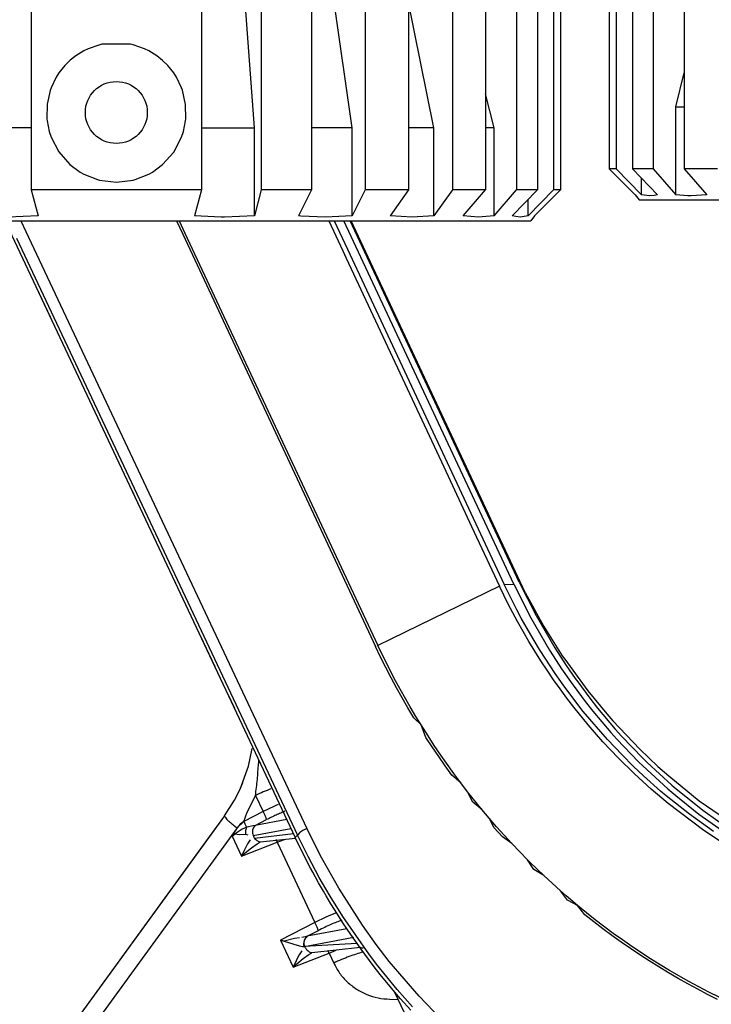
# Model space of a CAD drawing. Header units: millimetres. Extents: x -537 to -403, y 167 to 782.
# Tile 3 of 11: x -514 to -469, y 205 to 269. Entities that reach past the tile are written whole.
import ezdxf

# ---------------------------------------------------------------- set-up
doc = ezdxf.new("R2010")
doc.units = ezdxf.units.MM

# ---------------------------------------------------------------- blocks, each defined once
blk = doc.blocks.new('Steckergehaeuse__12', base_point=(-535.681, 168.276))
at = {"color": 7, "linetype": 'Continuous'}
for p, q in [((-499.377, 220.641), (-499.128, 221.8)), ((-499.915, 219.167), (-499.377, 220.641)), ((-499.915, 219.167), (-499.736, 219.597)), ((-500.28, 218.447), (-499.915, 219.167)), ((-500.922, 217.443), (-500.28, 218.447)), ((-500.922, 217.443), (-528.591, 179.358)), ((-500.922, 217.443), (-501.976, 215.991)), ((-501.976, 215.991), (-534.289, 171.517)), ((-496.328, 215.985), (-498.628, 215.753)), ((-492.133, 208.94), (-495.289, 208.593)), ((-486.996, 199.878), (-489.935, 206.073))]:
    blk.add_line(p, q, dxfattribs=at)
at = {"color": 1, "linetype": 'Continuous'}
for p, q in [((-498.719, 221.067), (-498.726, 220.828)), ((-499.176, 218.221), (-498.922, 218.766)), ((-498.922, 218.766), (-498.433, 217.719)), ((-499.458, 217.69), (-499.176, 218.221)), ((-497.597, 218.114), (-497.728, 218.056)), ((-497.46, 218.174), (-497.597, 218.114)), ((-498.433, 217.719), (-499.667, 217.082)), ((-499.667, 217.082), (-499.458, 217.69)), ((-497.728, 218.056), (-498.433, 217.719)), ((-500.108, 216.678), (-499.667, 217.082)), ((-499.912, 216.905), (-500.108, 216.678)), ((-499.667, 217.082), (-499.912, 216.905)), ((-498.931, 216.823), (-499.066, 216.788)), ((-496.902, 217.203), (-498.931, 216.823)), ((-498.931, 216.823), (-498.201, 217.196)), ((-500.108, 216.678), (-533.48, 170.755)), ((-500.276, 216.415), (-500.425, 216.137)), ((-500.226, 216.28), (-500.425, 216.137)), ((-500.425, 216.137), (-500.226, 216.28)), ((-500.108, 216.678), (-500.276, 216.415)), ((-499.911, 216.493), (-500.226, 216.28)), ((-500.226, 216.28), (-499.965, 216.247)), ((-499.965, 216.247), (-499.571, 216.258)), ((-499.778, 216.574), (-499.911, 216.493)), ((-499.49, 216.72), (-499.778, 216.574)), ((-499.571, 216.258), (-499.416, 216.215)), ((-499.066, 216.788), (-499.49, 216.72)), ((-499.07, 216.172), (-496.63, 216.626)), ((-496.472, 216.289), (-498.977, 215.971)), ((-500.425, 216.137), (-499.821, 214.841)), ((-499.821, 214.841), (-497.512, 215.744)), ((-499.432, 215.627), (-499.564, 215.382)), ((-499.261, 215.887), (-499.432, 215.627)), ((-499.172, 215.387), (-498.819, 215.642)), ((-498.819, 215.642), (-498.628, 215.753)), ((-497.512, 215.744), (-497.044, 215.921)), ((-497.512, 215.744), (-495.094, 210.559)), ((-499.635, 215.24), (-499.821, 214.841)), ((-499.821, 214.841), (-499.581, 215.049)), ((-499.564, 215.382), (-499.635, 215.24)), ((-499.581, 215.049), (-499.172, 215.387)), ((-493.691, 211.189), (-494.086, 211.029)), ((-495.094, 210.559), (-497.295, 209.423)), ((-494.389, 210.897), (-495.094, 210.559)), ((-494.086, 211.029), (-494.389, 210.897)), ((-493.013, 210.145), (-495.592, 209.663)), ((-495.592, 209.663), (-494.862, 210.037)), ((-497.295, 209.423), (-497.068, 209.356)), ((-497.068, 209.356), (-497.295, 209.423)), ((-497.295, 209.423), (-496.482, 207.681)), ((-496.394, 209.531), (-497.068, 209.356)), ((-497.068, 209.356), (-496.437, 209.159)), ((-496.075, 209.571), (-496.394, 209.531)), ((-495.722, 209.629), (-495.927, 209.592)), ((-495.749, 209.01), (-492.566, 209.601)), ((-492.377, 209.197), (-495.749, 209.01)), ((-495.592, 209.663), (-495.722, 209.629)), ((-496.482, 207.681), (-494.174, 208.585)), ((-496.437, 209.159), (-496.076, 209.056)), ((-495.923, 208.727), (-496.094, 208.467)), ((-496.076, 209.056), (-495.881, 209.015)), ((-495.881, 209.015), (-495.749, 209.01)), ((-495.481, 208.482), (-495.289, 208.593)), ((-494.174, 208.585), (-493.704, 208.762)), ((-494.174, 208.585), (-493.871, 207.936)), ((-496.296, 208.08), (-496.482, 207.681)), ((-496.226, 208.222), (-496.296, 208.08)), ((-496.243, 207.89), (-495.834, 208.227)), ((-496.094, 208.467), (-496.226, 208.222)), ((-495.834, 208.227), (-495.481, 208.482)), ((-496.482, 207.681), (-496.243, 207.89)), ((-490.252, 205.602), (-489.711, 205.591))]:
    blk.add_line(p, q, dxfattribs=at)
for points, knots in [([(-498.922, 218.766), (-498.877, 219.108), (-498.788, 219.793), (-498.747, 220.483), (-498.726, 220.828)], [0, 0, 0, 0, 1.033927, 2.071817, 2.071817, 2.071817, 2.071817]), ([(-497.925, 219.181), (-498.088, 219.118), (-498.424, 218.987), (-498.753, 218.841), (-498.922, 218.766)], [0, 0, 0, 0, 0.526775, 1.079852, 1.079852, 1.079852, 1.079852]), ([(-498.201, 217.196), (-498.202, 217.199), (-498.211, 217.225), (-498.228, 217.278), (-498.257, 217.363), (-498.314, 217.48), (-498.373, 217.602), (-498.417, 217.688), (-498.433, 217.719)], [0, 0, 0, 0, 0.0101407, 0.0811253, 0.1667596, 0.279926, 0.4704879, 0.572722, 0.572722, 0.572722, 0.572722]), ([(-497.02, 217.737), (-497.112, 217.7), (-497.302, 217.624), (-497.592, 217.494), (-497.895, 217.352), (-498.098, 217.249), (-498.201, 217.196)], [0, 0, 0, 0, 0.296483, 0.615966, 0.952401, 1.299377, 1.299377, 1.299377, 1.299377]), ([(-500.922, 217.443), (-500.918, 217.438), (-500.894, 217.4), (-500.844, 217.321), (-500.751, 217.184), (-500.565, 217.038), (-500.353, 216.854), (-500.186, 216.734), (-500.108, 216.678)], [0, 0, 0, 0, 0.016884, 0.135073, 0.282409, 0.509419, 0.837567, 1.125076, 1.125076, 1.125076, 1.125076]), ([(-499.49, 216.72), (-499.494, 216.728), (-499.523, 216.788), (-499.578, 216.901), (-499.633, 217.014), (-499.663, 217.075), (-499.667, 217.082)], [0, 0, 0, 0, 0.0251493, 0.2011948, 0.3772402, 0.4023896, 0.4023896, 0.4023896, 0.4023896]), ([(-498.931, 216.823), (-498.934, 216.818), (-498.963, 216.778), (-499.018, 216.699), (-499.107, 216.593), (-499.114, 216.457), (-499.127, 216.316), (-499.09, 216.224), (-499.07, 216.172)], [0, 0, 0, 0, 0.0184599, 0.1476789, 0.2905885, 0.4171632, 0.5473443, 0.7104312, 0.7104312, 0.7104312, 0.7104312]), ([(-498.931, 216.823), (-498.934, 216.818), (-498.963, 216.778), (-499.018, 216.699), (-499.107, 216.593), (-499.114, 216.457), (-499.127, 216.316), (-499.09, 216.224), (-499.07, 216.172)], [0, 0, 0, 0, 0.0184599, 0.1476789, 0.2905885, 0.4171632, 0.5473443, 0.7104312, 0.7104312, 0.7104312, 0.7104312]), ([(-499.49, 216.72), (-499.5, 216.693), (-499.527, 216.619), (-499.566, 216.496), (-499.57, 216.366), (-499.571, 216.287), (-499.571, 216.258)], [0, 0, 0, 0, 0.0875277, 0.2359481, 0.3851434, 0.4734389, 0.4734389, 0.4734389, 0.4734389]), ([(-499.07, 216.172), (-499.043, 216.106), (-498.999, 215.993), (-498.859, 215.872), (-498.74, 215.797), (-498.655, 215.764), (-498.628, 215.753)], [0, 0, 0, 0, 0.2097548, 0.3566852, 0.5449765, 0.6308212, 0.6308212, 0.6308212, 0.6308212]), ([(-498.977, 215.971), (-498.972, 215.967), (-498.936, 215.938), (-498.852, 215.868), (-498.74, 215.797), (-498.655, 215.764), (-498.628, 215.753)], [0, 0, 0, 0, 0.017377, 0.1390161, 0.3273074, 0.4131521, 0.4131521, 0.4131521, 0.4131521]), ([(-497.512, 215.744), (-497.515, 215.751), (-497.538, 215.805), (-497.56, 215.859), (-497.58, 215.907)], [0, 0, 0, 0, 0.0219966, 0.1759731, 0.1759731, 0.1759731, 0.1759731]), ([(-494.862, 210.037), (-494.863, 210.04), (-494.872, 210.065), (-494.89, 210.118), (-494.919, 210.203), (-494.975, 210.32), (-495.034, 210.442), (-495.079, 210.529), (-495.094, 210.559)], [0, 0, 0, 0, 0.0101407, 0.0811253, 0.1667596, 0.279926, 0.4704879, 0.572722, 0.572722, 0.572722, 0.572722]), ([(-493.352, 210.697), (-493.463, 210.658), (-493.699, 210.575), (-494.064, 210.421), (-494.458, 210.241), (-494.725, 210.106), (-494.862, 210.037)], [0, 0, 0, 0, 0.350038, 0.750738, 1.18878, 1.649388, 1.649388, 1.649388, 1.649388]), ([(-495.592, 209.663), (-495.596, 209.658), (-495.627, 209.617), (-495.686, 209.537), (-495.785, 209.43), (-495.78, 209.272), (-495.863, 209.119), (-495.781, 209.04), (-495.749, 209.01)], [0, 0, 0, 0, 0.0193112, 0.1544896, 0.3030868, 0.429346, 0.6188029, 0.7412437, 0.7412437, 0.7412437, 0.7412437]), ([(-495.592, 209.663), (-495.596, 209.658), (-495.627, 209.617), (-495.686, 209.537), (-495.782, 209.43), (-495.79, 209.292), (-495.803, 209.153), (-495.768, 209.061), (-495.749, 209.01)], [0, 0, 0, 0, 0.0193112, 0.1544896, 0.3030868, 0.429346, 0.5584085, 0.7194236, 0.7194236, 0.7194236, 0.7194236]), ([(-492.377, 209.197), (-492.358, 209.168), (-492.309, 209.094), (-492.23, 208.998), (-492.104, 208.928), (-492.018, 208.922), (-491.965, 208.918)], [0, 0, 0, 0, 0.1032338, 0.2697893, 0.3663075, 0.5240423, 0.5240423, 0.5240423, 0.5240423]), ([(-495.749, 209.01), (-495.716, 208.945), (-495.662, 208.835), (-495.521, 208.713), (-495.401, 208.637), (-495.316, 208.604), (-495.289, 208.593)], [0, 0, 0, 0, 0.2151067, 0.3634183, 0.551711, 0.6375565, 0.6375565, 0.6375565, 0.6375565]), ([(-495.749, 209.01), (-495.716, 208.945), (-495.662, 208.835), (-495.521, 208.713), (-495.401, 208.637), (-495.316, 208.604), (-495.289, 208.593)], [0, 0, 0, 0, 0.2151067, 0.3634183, 0.551711, 0.6375565, 0.6375565, 0.6375565, 0.6375565]), ([(-494.174, 208.585), (-494.177, 208.592), (-494.199, 208.646), (-494.222, 208.7), (-494.242, 208.747)], [0, 0, 0, 0, 0.0219961, 0.1759688, 0.1759688, 0.1759688, 0.1759688]), ([(-492.006, 208.639), (-492.141, 208.599), (-492.432, 208.514), (-492.883, 208.35), (-493.37, 208.158), (-493.702, 208.011), (-493.871, 207.936)], [0, 0, 0, 0, 0.423686, 0.908652, 1.438534, 1.995189, 1.995189, 1.995189, 1.995189]), ([(-493.871, 207.936), (-493.753, 207.715), (-493.516, 207.272), (-493.01, 206.706), (-492.415, 206.237), (-491.74, 205.888), (-491.011, 205.658), (-490.505, 205.62), (-490.252, 205.602)], [0, 0, 0, 0, 0.750341, 1.502708, 2.257212, 3.01367, 3.771684, 4.530617, 4.530617, 4.530617, 4.530617])]:
    blk.add_open_spline(points, degree=3, knots=knots, dxfattribs=at)
blk = doc.blocks.new('Seitenteil-links__16', base_point=(-533.328, 167.79))
at = {"color": 7, "linetype": 'Continuous'}
for p, q in [((-513.055, 251.539), (-512.174, 249.667)), ((-506.892, 238.44), (-506.614, 237.849)), ((-504.251, 232.826), (-504.081, 232.464)), ((-502.491, 229.084), (-501.548, 227.08)), ((-500.73, 225.341), (-500.282, 224.388))]:
    blk.add_line(p, q, dxfattribs=at)
blk = doc.blocks.new('Seitenteil-links-kpl__1__17', base_point=(-533.328, 167.79))
blk.add_blockref('Seitenteil-links__16', (-533.328, 167.79))
blk = doc.blocks.new('Abdeckblech_1__24', base_point=(-515.917, 208.237))
at = {"color": 7, "linetype": 'Continuous'}
for p, q in [((-481.517, 231.87), (-492.738, 255.861)), ((-481.517, 231.87), (-480.303, 229.669)), ((-480.303, 229.669), (-479.112, 227.786)), ((-479.112, 227.786), (-478.954, 227.554)), ((-478.954, 227.554), (-477.463, 225.516)), ((-477.463, 225.516), (-476.242, 224.03)), ((-476.242, 224.03), (-475.844, 223.575)), ((-475.844, 223.575), (-474.101, 221.74)), ((-474.101, 221.74), (-472.941, 220.639)), ((-472.941, 220.639), (-472.243, 220.018)), ((-472.243, 220.018), (-470.271, 218.413)), ((-470.271, 218.413), (-467.116, 216.244))]:
    blk.add_line(p, q, dxfattribs=at)
blk = doc.blocks.new('Seitenteil-rechts__25', base_point=(-536.738, 167.412))
at = {"color": 1, "linetype": 'Continuous'}
for p, q in [((-514.075, 255.861), (-513.753, 255.178)), ((-504.021, 255.861), (-503.62, 255.004)), ((-503.843, 255.861), (-503.476, 255.077)), ((-494.194, 255.861), (-493.286, 253.921)), ((-493.838, 255.861), (-492.982, 254.031)), ((-482.245, 232.402), (-493.216, 255.861)), ((-481.897, 232.534), (-492.807, 255.861)), ((-513.753, 255.178), (-495.61, 216.627)), ((-503.62, 255.004), (-491.164, 228.371)), ((-503.476, 255.077), (-491.02, 228.443)), ((-514.35, 254.755), (-496.207, 216.204)), ((-493.286, 253.921), (-493.065, 253.447)), ((-492.982, 254.031), (-482.859, 232.386)), ((-493.065, 253.447), (-490.547, 248.063)), ((-490.547, 248.063), (-486.77, 239.986)), ((-486.77, 239.986), (-484.966, 236.13)), ((-484.966, 236.13), (-483.163, 232.274)), ((-483.163, 232.274), (-491.02, 228.443)), ((-482.601, 231.12), (-483.163, 232.274)), ((-482.859, 232.386), (-482.245, 232.402)), ((-482.041, 230.735), (-482.859, 232.386)), ((-482.245, 232.402), (-481.147, 230.227)), ((-481.897, 232.534), (-480.808, 230.375)), ((-482.006, 229.988), (-482.601, 231.12)), ((-481.761, 230.21), (-482.041, 230.735)), ((-481.153, 229.13), (-481.761, 230.21)), ((-481.147, 230.227), (-479.928, 228.132)), ((-480.808, 230.375), (-479.598, 228.297)), ((-481.646, 229.343), (-482.006, 229.988)), ((-481.275, 228.706), (-481.646, 229.343)), ((-480.648, 228.287), (-481.153, 229.13)), ((-490.84, 227.696), (-491.164, 228.371)), ((-490.696, 227.77), (-491.02, 228.443)), ((-480.893, 228.076), (-481.275, 228.706)), ((-480.542, 228.116), (-480.648, 228.287)), ((-479.598, 228.297), (-478.862, 227.159)), ((-490.506, 227.027), (-490.84, 227.696)), ((-490.363, 227.102), (-490.696, 227.77)), ((-480.5, 227.454), (-480.893, 228.076)), ((-479.579, 226.643), (-480.542, 228.116)), ((-479.928, 228.132), (-479.514, 227.481)), ((-490.163, 226.364), (-490.506, 227.027)), ((-490.021, 226.44), (-490.363, 227.102)), ((-480.096, 226.84), (-480.5, 227.454)), ((-479.514, 227.481), (-479.159, 226.945)), ((-478.862, 227.159), (-478.271, 226.303)), ((-489.811, 225.706), (-490.163, 226.364)), ((-489.873, 226.161), (-490.021, 226.44)), ((-479.681, 226.233), (-480.096, 226.84)), ((-479.206, 226.108), (-479.579, 226.643)), ((-479.159, 226.945), (-478.591, 226.124)), ((-489.309, 225.135), (-489.873, 226.161)), ((-479.256, 225.635), (-479.681, 226.233)), ((-479.016, 225.843), (-479.206, 226.108)), ((-477.756, 224.191), (-479.016, 225.843)), ((-478.591, 226.124), (-478.411, 225.873)), ((-478.411, 225.873), (-477.63, 224.827)), ((-478.271, 226.303), (-478.118, 226.09)), ((-478.118, 226.09), (-477.341, 225.047)), ((-489.449, 225.055), (-489.811, 225.706)), ((-488.94, 224.491), (-489.309, 225.135)), ((-478.82, 225.045), (-479.256, 225.635)), ((-489.079, 224.41), (-489.449, 225.055)), ((-488.561, 223.854), (-488.94, 224.491)), ((-478.374, 224.464), (-478.82, 225.045)), ((-477.451, 223.328), (-478.374, 224.464)), ((-477.63, 224.827), (-477.141, 224.207)), ((-477.341, 225.047), (-476.832, 224.401)), ((-488.7, 223.771), (-489.079, 224.41)), ((-488.231, 223.314), (-488.561, 223.854)), ((-476.197, 222.371), (-477.756, 224.191)), ((-477.141, 224.207), (-475.971, 222.82)), ((-476.832, 224.401), (-475.69, 223.047)), ((-488.231, 223.314), (-488.7, 223.771)), ((-487.778, 222.599), (-488.231, 223.314)), ((-487.914, 222.512), (-488.231, 223.314)), ((-476.489, 222.23), (-477.451, 223.328)), ((-487.374, 221.981), (-487.778, 222.599)), ((-475.971, 222.82), (-475.583, 222.387)), ((-475.69, 223.047), (-475.285, 222.595)), ((-475.285, 222.595), (-473.917, 221.168)), ((-487.508, 221.892), (-487.914, 222.512)), ((-486.96, 221.37), (-487.374, 221.981)), ((-475.49, 221.17), (-476.489, 222.23)), ((-475.255, 221.373), (-476.197, 222.371)), ((-475.583, 222.387), (-474.191, 220.935)), ((-487.093, 221.279), (-487.508, 221.892)), ((-486.67, 220.673), (-487.093, 221.279)), ((-486.108, 220.169), (-486.96, 221.37)), ((-474.533, 220.653), (-475.255, 221.373)), ((-486.238, 220.074), (-486.67, 220.673)), ((-474.453, 220.15), (-475.49, 221.17)), ((-473.867, 220.021), (-474.533, 220.653)), ((-474.191, 220.935), (-473.919, 220.669)), ((-473.919, 220.669), (-472.296, 219.18)), ((-473.917, 221.168), (-473.634, 220.89)), ((-473.634, 220.89), (-472.03, 219.418)), ((-485.669, 219.579), (-486.238, 220.074)), ((-485.669, 219.579), (-486.108, 220.169)), ((-473.382, 219.171), (-474.453, 220.15)), ((-472.769, 219.043), (-473.867, 220.021)), ((-485.222, 218.996), (-485.669, 219.579)), ((-485.222, 218.996), (-485.669, 219.579)), ((-472.03, 219.418), (-471.884, 219.291)), ((-484.303, 217.852), (-485.222, 218.996)), ((-484.892, 218.318), (-485.222, 218.996)), ((-472.277, 218.234), (-473.382, 219.171)), ((-472.405, 218.734), (-472.769, 219.043)), ((-470.91, 217.545), (-472.405, 218.734)), ((-472.296, 219.18), (-471.792, 218.75)), ((-471.884, 219.291), (-470.038, 217.805)), ((-471.792, 218.75), (-470.296, 217.561)), ((-484.303, 217.852), (-484.892, 218.318)), ((-469.971, 216.493), (-472.277, 218.234)), ((-483.831, 217.291), (-484.303, 217.852)), ((-483.831, 217.291), (-484.303, 217.852)), ((-469.347, 216.426), (-470.91, 217.545)), ((-470.296, 217.561), (-468.352, 216.187)), ((-470.038, 217.805), (-468.108, 216.441)), ((-483.351, 216.738), (-483.831, 217.291)), ((-483.506, 216.669), (-483.831, 217.291)), ((-496.207, 216.204), (-496.355, 216.042)), ((-496.056, 216.364), (-496.207, 216.204)), ((-495.528, 214.823), (-496.207, 216.204)), ((-495.855, 216.492), (-496.056, 216.364)), ((-495.61, 216.627), (-495.855, 216.492)), ((-494.643, 214.699), (-495.61, 216.627)), ((-482.981, 216.082), (-483.506, 216.669)), ((-482.367, 215.655), (-483.351, 216.738)), ((-468.774, 215.691), (-469.971, 216.493)), ((-482.367, 215.655), (-482.981, 216.082)), ((-481.863, 215.125), (-482.367, 215.655)), ((-481.863, 215.125), (-482.367, 215.655)), ((-481.351, 214.603), (-481.863, 215.125)), ((-481.351, 214.603), (-481.863, 215.125)), ((-494.803, 213.47), (-495.528, 214.823)), ((-493.548, 212.762), (-494.643, 214.699)), ((-481.203, 214.455), (-481.351, 214.603)), ((-480.943, 213.971), (-481.351, 214.603)), ((-480.305, 213.584), (-481.203, 214.455)), ((-480.305, 213.584), (-480.943, 213.971)), ((-494.385, 212.737), (-494.803, 213.47)), ((-479.77, 213.087), (-480.305, 213.584)), ((-479.77, 213.087), (-480.305, 213.584)), ((-479.227, 212.599), (-479.77, 213.087)), ((-479.227, 212.599), (-479.77, 213.087)), ((-494.098, 212.251), (-494.385, 212.737)), ((-492.014, 210.383), (-493.548, 212.762)), ((-478.867, 212.283), (-479.227, 212.599)), ((-478.78, 211.992), (-479.227, 212.599)), ((-493.288, 210.951), (-494.098, 212.251)), ((-478.12, 211.647), (-478.867, 212.283)), ((-478.12, 211.647), (-478.78, 211.992)), ((-477.555, 211.185), (-478.12, 211.647)), ((-477.654, 211.055), (-478.12, 211.647)), ((-476.983, 210.731), (-477.555, 211.185)), ((-491.607, 208.533), (-493.288, 210.951)), ((-477.08, 210.599), (-477.654, 211.055)), ((-476.499, 210.153), (-477.08, 210.599)), ((-475.818, 209.851), (-476.983, 210.731)), ((-491.123, 209.141), (-492.014, 210.383)), ((-475.911, 209.717), (-476.499, 210.153)), ((-475.226, 209.426), (-475.818, 209.851)), ((-475.317, 209.29), (-475.911, 209.717)), ((-474.718, 208.874), (-475.317, 209.29)), ((-474.629, 209.011), (-475.226, 209.426)), ((-490.28, 208.045), (-491.123, 209.141)), ((-474.113, 208.468), (-474.718, 208.874)), ((-473.418, 208.212), (-474.629, 209.011)), ((-491.097, 207.861), (-491.607, 208.533)), ((-488.359, 205.79), (-490.28, 208.045)), ((-473.502, 208.072), (-474.113, 208.468)), ((-472.886, 207.686), (-473.502, 208.072)), ((-472.804, 207.828), (-473.418, 208.212)), ((-489.769, 206.227), (-491.097, 207.861)), ((-472.265, 207.31), (-472.886, 207.686)), ((-472.185, 207.453), (-472.804, 207.828)), ((-471.639, 206.945), (-472.265, 207.31)), ((-470.932, 206.736), (-472.185, 207.453)), ((-471.007, 206.591), (-471.639, 206.945)), ((-470.299, 206.393), (-470.932, 206.736)), ((-488.792, 205.119), (-489.769, 206.227)), ((-470.371, 206.246), (-471.007, 206.591)), ((-469.73, 205.912), (-470.371, 206.246)), ((-469.66, 206.06), (-470.299, 206.393)), ((-468.37, 205.426), (-469.66, 206.06)), ((-486.353, 203.729), (-488.359, 205.79)), ((-469.085, 205.589), (-469.73, 205.912))]:
    blk.add_line(p, q, dxfattribs=at)
at = {"color": 7, "linetype": 'Continuous'}
for p, q in [((-514.815, 255.281), (-496.355, 216.042)), ((-495.772, 214.85), (-496.355, 216.042)), ((-495.368, 214.072), (-495.772, 214.85)), ((-495.223, 213.801), (-495.368, 214.072)), ((-494.844, 213.114), (-495.223, 213.801)), ((-494.535, 212.574), (-494.844, 213.114)), ((-494.36, 212.277), (-494.535, 212.574)), ((-494.049, 211.76), (-494.36, 212.277)), ((-493.635, 211.093), (-494.049, 211.76)), ((-493.273, 210.533), (-493.635, 211.093)), ((-492.771, 209.784), (-493.273, 210.533)), ((-492.108, 208.841), (-492.771, 209.784)), ((-491.864, 208.507), (-492.108, 208.841)), ((-491.25, 207.694), (-491.864, 208.507)), ((-490.866, 207.205), (-491.25, 207.694)), ((-489.921, 206.056), (-490.866, 207.205)), ((-489.552, 205.627), (-489.921, 206.056)), ((-488.889, 204.885), (-489.552, 205.627))]:
    blk.add_line(p, q, dxfattribs=at)
blk = doc.blocks.new('Seitenteil-rechts-kpl__1__31', base_point=(-536.738, 167.412))
for name, p in [('Seitenteil-rechts__25', (-536.738, 167.412)), ('Abdeckblech_1__24', (-515.917, 208.237))]:
    blk.add_blockref(name, p)
blk = doc.blocks.new('Gehaeuse-kpl_-S120__35', base_point=(-536.738, 167.412))
for name, p in [('Seitenteil-rechts-kpl__1__31', (-536.738, 167.412)), ('Seitenteil-links-kpl__1__17', (-533.328, 167.79))]:
    blk.add_blockref(name, p)
blk = doc.blocks.new('Fokusknopf_Vorm__weiß_1__39', base_point=(-476.084, 257.225))
at = {"color": 7, "linetype": 'Continuous'}
for p, q in [((-476.084, 271.225), (-476.084, 259.225)), ((-475.625, 271.225), (-475.625, 259.225)), ((-474.589, 271.225), (-474.589, 259.225)), ((-473.242, 271.225), (-473.242, 259.225)), ((-471.242, 271.225), (-471.242, 259.225)), ((-471.787, 263.225), (-471.242, 265.427)), ((-471.787, 263.225), (-471.242, 263.225)), ((-471.787, 257.549), (-471.787, 263.225)), ((-475.625, 259.225), (-476.084, 259.225)), ((-476.084, 259.225), (-474.404, 257.549)), ((-476.084, 259.225), (-474.404, 257.549)), ((-475.625, 259.225), (-474.002, 257.549)), ((-473.242, 259.225), (-474.589, 259.225)), ((-474.589, 259.225), (-472.966, 257.549)), ((-473.242, 259.225), (-471.787, 257.549)), ((-469.098, 259.225), (-471.242, 259.225)), ((-471.242, 259.225), (-469.787, 257.549)), ((-474.002, 257.549), (-474.002, 258.618)), ((-474.404, 257.549), (-474.154, 257.225)), ((-473.483, 257.475), (-474.002, 257.549)), ((-472.966, 257.549), (-473.188, 257.5)), ((-471.015, 257.479), (-471.787, 257.549)), ((-469.787, 257.549), (-470.785, 257.475)), ((-474.154, 257.225), (-454.109, 257.225)), ((-473.188, 257.5), (-473.483, 257.475)), ((-470.785, 257.475), (-471.015, 257.479))]:
    blk.add_line(p, q, dxfattribs=at)
blk = doc.blocks.new('Kopie_Fokusknopf_Vorm__blau_1__70', base_point=(-536.584, 255.861))
at = {"color": 7, "linetype": 'Continuous'}
for p, q in [((-498.984, 261.861), (-500.78, 286.148)), ((-492.672, 261.861), (-496.142, 286.148)), ((-487.398, 261.861), (-492.306, 286.148)), ((-513.395, 269.861), (-513.395, 257.861)), ((-502.413, 269.861), (-502.413, 257.861)), ((-498.549, 269.861), (-498.549, 257.861)), ((-495.296, 269.861), (-495.296, 257.861)), ((-491.832, 269.861), (-491.832, 257.861)), ((-489.038, 269.861), (-489.038, 257.861)), ((-486.21, 269.861), (-486.21, 257.861)), ((-484.066, 269.861), (-484.066, 257.861)), ((-482.066, 269.861), (-482.066, 257.861)), ((-480.718, 269.861), (-480.718, 257.861)), ((-479.683, 269.861), (-479.683, 257.861)), ((-479.224, 269.861), (-479.224, 257.861)), ((-508.98, 267.23), (-509.722, 266.978)), ((-508.831, 267.265), (-508.98, 267.23)), ((-506.98, 267.265), (-508.831, 267.265)), ((-506.827, 267.23), (-506.98, 267.265)), ((-506.093, 266.981), (-506.827, 267.23)), ((-510.528, 266.517), (-510.888, 266.23)), ((-509.996, 266.845), (-510.528, 266.517)), ((-509.722, 266.978), (-509.996, 266.845)), ((-505.813, 266.846), (-506.093, 266.981)), ((-505.28, 266.517), (-505.813, 266.846)), ((-504.92, 266.229), (-505.28, 266.517)), ((-511.23, 265.892), (-511.607, 265.417)), ((-510.888, 266.23), (-511.23, 265.892)), ((-504.583, 265.898), (-504.92, 266.229)), ((-504.2, 265.417), (-504.583, 265.898)), ((-511.783, 265.141), (-512.112, 264.457)), ((-511.607, 265.417), (-511.783, 265.141)), ((-504.025, 265.143), (-504.2, 265.417)), ((-503.697, 264.457), (-504.025, 265.143)), ((-512.171, 264.29), (-512.371, 263.404)), ((-512.112, 264.457), (-512.171, 264.29)), ((-503.639, 264.296), (-503.697, 264.457)), ((-503.435, 263.388), (-503.639, 264.296)), ((-483.521, 261.861), (-484.066, 264.062)), ((-512.371, 263.404), (-512.386, 262.459)), ((-503.422, 262.462), (-503.435, 263.388)), ((-512.386, 262.459), (-512.371, 262.319)), ((-512.371, 262.319), (-512.234, 261.636)), ((-503.573, 261.639), (-503.437, 262.319)), ((-503.437, 262.319), (-503.422, 262.462)), ((-513.395, 261.861), (-516.824, 261.861)), ((-512.234, 261.636), (-512.111, 261.265)), ((-503.696, 261.266), (-503.573, 261.639)), ((-502.413, 261.861), (-498.984, 261.861)), ((-498.984, 256.185), (-498.984, 261.861)), ((-492.672, 261.861), (-495.296, 261.861)), ((-492.672, 256.185), (-492.672, 261.861)), ((-487.398, 261.861), (-489.038, 261.861)), ((-487.398, 256.185), (-487.398, 261.861)), ((-483.521, 261.861), (-484.066, 261.861)), ((-483.521, 256.185), (-483.521, 261.861)), ((-512.111, 261.265), (-511.618, 260.321)), ((-504.201, 260.305), (-503.696, 261.266)), ((-511.618, 260.321), (-510.899, 259.502)), ((-504.92, 259.493), (-504.201, 260.305)), ((-510.899, 259.502), (-510.239, 259.014)), ((-505.568, 259.015), (-504.92, 259.493)), ((-510.239, 259.014), (-509.994, 258.876)), ((-509.994, 258.876), (-509.115, 258.527)), ((-506.692, 258.528), (-505.813, 258.876)), ((-505.813, 258.876), (-505.568, 259.015)), ((-509.115, 258.527), (-508.981, 258.492)), ((-508.981, 258.492), (-507.904, 258.361)), ((-507.904, 258.361), (-506.827, 258.492)), ((-506.827, 258.492), (-506.692, 258.528)), ((-502.413, 257.861), (-513.395, 257.861)), ((-513.395, 257.861), (-512.96, 256.185)), ((-502.413, 257.861), (-502.848, 256.185)), ((-498.549, 257.861), (-498.984, 256.185)), ((-495.296, 257.861), (-498.549, 257.861)), ((-495.296, 257.861), (-496.136, 256.185)), ((-491.832, 257.861), (-492.672, 256.185)), ((-489.038, 257.861), (-491.832, 257.861)), ((-489.038, 257.861), (-490.226, 256.185)), ((-486.21, 257.861), (-487.398, 256.185)), ((-484.066, 257.861), (-486.21, 257.861)), ((-485.521, 256.185), (-484.066, 257.861)), ((-483.521, 256.185), (-482.066, 257.861)), ((-480.718, 257.861), (-482.342, 256.185)), ((-480.718, 257.861), (-482.066, 257.861)), ((-479.683, 257.861), (-481.306, 256.185)), ((-479.224, 257.861), (-480.904, 256.185)), ((-479.224, 257.861), (-480.904, 256.185)), ((-479.224, 257.861), (-479.683, 257.861)), ((-481.306, 256.185), (-481.306, 257.254)), ((-534.654, 255.861), (-506.549, 255.861)), ((-512.96, 256.185), (-514.888, 256.111)), ((-506.549, 255.861), (-481.154, 255.861)), ((-501.136, 256.112), (-502.848, 256.185)), ((-500.912, 256.111), (-501.136, 256.112)), ((-498.984, 256.185), (-500.912, 256.111)), ((-495.987, 256.173), (-496.136, 256.185)), ((-494.4, 256.111), (-495.987, 256.173)), ((-492.672, 256.185), (-494.4, 256.111)), ((-488.809, 256.111), (-490.226, 256.185)), ((-487.398, 256.185), (-488.809, 256.111)), ((-484.523, 256.111), (-485.521, 256.185)), ((-484.293, 256.115), (-484.523, 256.111)), ((-483.521, 256.185), (-484.293, 256.115)), ((-482.12, 256.135), (-482.342, 256.185)), ((-481.823, 256.111), (-482.12, 256.135)), ((-481.306, 256.185), (-481.823, 256.111)), ((-480.904, 256.185), (-481.154, 255.861))]:
    blk.add_line(p, q, dxfattribs=at)
blk.add_circle((-507.904, 262.861), 2, dxfattribs=at)
blk = doc.blocks.new('Haltebügel-P_O_-S120__74', base_point=(-536.584, 255.861))
for name, p in [('Fokusknopf_Vorm__weiß_1__39', (-476.084, 257.225)), ('Kopie_Fokusknopf_Vorm__blau_1__70', (-536.584, 255.861))]:
    blk.add_blockref(name, p)
blk = doc.blocks.new('S120_1__75', base_point=(-536.738, 167.412))
for name, p in [('Haltebügel-P_O_-S120__74', (-536.584, 255.861)), ('Gehaeuse-kpl_-S120__35', (-536.738, 167.412)), ('Steckergehaeuse__12', (-535.681, 168.276))]:
    blk.add_blockref(name, p)
blk = doc.blocks.new('SA_Links2', base_point=(-527, 460))
blk.add_blockref('S120_1__75', (-536.738, 167.412))

msp = doc.modelspace()

# ---------------------------------------------------------------- block references
msp.add_blockref('SA_Links2', (-527, 460))

doc.saveas('drawing.dxf')
